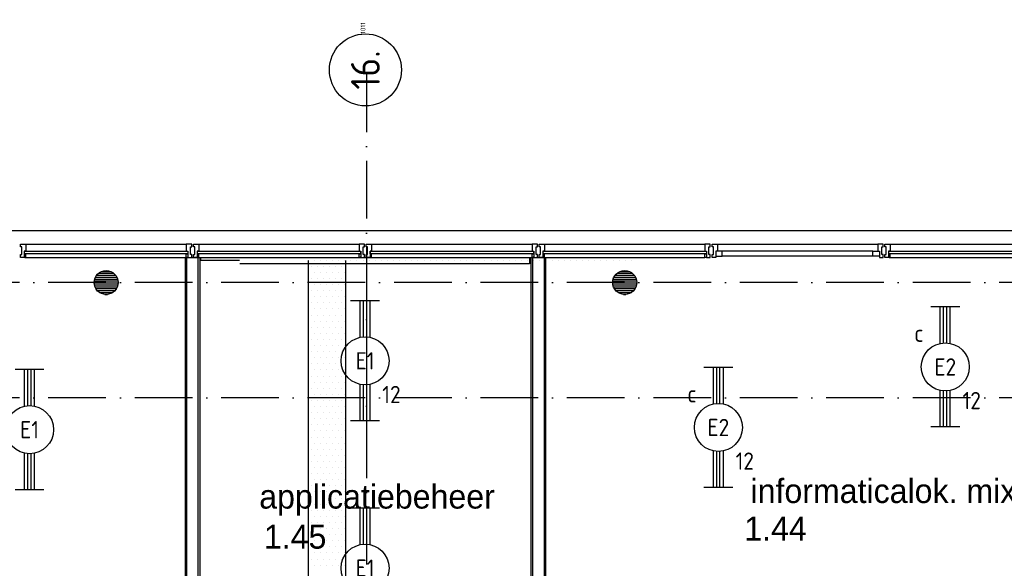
# Model space of a CAD drawing. Header units: millimetres. Extents: x 84333 to 240712, y -2244 to 84291.
# Tile 11 of 87: x 111118 to 121371, y 72203 to 77910. Entities that reach past the tile are written whole.
import ezdxf
from ezdxf.enums import TextEntityAlignment as Align

# ---------------------------------------------------------------- set-up
doc = ezdxf.new("R2010")
doc.units = ezdxf.units.MM
doc.header["$LTSCALE"] = 100
doc.linetypes.add('DASHDOT', pattern=[9, 6, -1.5, 0, -1.5])
doc.layers.get('0').update_dxf_attribs({"linetype": 'CONTINUOUS'})
for name, color, linetype in [('AFDELING', 4, 'CONTINUOUS'), ('AL$7----_STRAMIEN', 1, 'DASHDOT'), ('AL21----_BUITENWAND', 4, 'CONTINUOUS'), ('AL22----_BINNENWAND', 7, 'CONTINUOUS'), ('AL28----_KONSTRUKTIE', 3, 'CONTINUOUS'), ('AL31----_BUITENKOZ', 7, 'CONTINUOUS'), ('ALN-----_BLOCKNAAM', 2, 'CONTINUOUS'), ('ALXAA---_GEWBETON', 12, 'CONTINUOUS'), ('ALXOU---_GLAS', 7, 'CONTINUOUS'), ('BOUW', 8, 'CONTINUOUS'), ('EB63101-_ATTRIB', 2, 'CONTINUOUS'), ('EL63101-_LICHT-ARM', 3, 'CONTINUOUS'), ('EL6441--_DATACOM', 3, 'CONTINUOUS'), ('KABELGGOOT1', 8, 'CONTINUOUS')]:
    doc.layers.add(name, color=color, linetype=linetype)
doc.styles.add('1_8', font='ISO', dxfattribs={"height": 1.8})
doc.styles.add('BURO-025', font='BUROFONT.shx', dxfattribs={"height": 250})
doc.styles.add('NORATT', font='isocp.shx')
doc.styles.get("Standard").update_dxf_attribs({"font": 'iso.shx'})
doc.styles.add('TECHNIC', font='technic_.ttf')

# ---------------------------------------------------------------- blocks, each defined once
blk = doc.blocks.new('EJ3T20')
at = {"color": 0}
for p, q in [((-6.25, -1.5), (-6.25, 1.5)), ((6.25, -1.5), (6.25, 1.5)), ((-6.25, 0.52), (-2.44, 0.52)), ((-6.25, 0.17), (-2.49, 0.17)), ((2.44, 0.52), (6.25, 0.52)), ((2.49, 0.17), (6.25, 0.17)), ((-6.25, -0.17), (-2.49, -0.17)), ((-6.25, -0.52), (-2.44, -0.52)), ((2.44, -0.52), (6.25, -0.52)), ((2.49, -0.17), (6.25, -0.17))]:
    blk.add_line(p, q, dxfattribs=at)
blk.add_circle((0, 0), 2.5, dxfattribs=at)
at = {"color": 0, "style": '1_8'}
for tag, flags, p in [('SCHAK', 8, (3.5, 2.75)), ('A_CODE', 8, (0, 0)), ('GROEP', 8, (-3.5, -2.75)), ('KAST', 9, (3.5, -2.75))]:
    blk.add_attdef(tag, text='', height=1.8, dxfattribs=dict(at, flags=flags)).set_placement(p, align=Align.MIDDLE)
blk = doc.blocks.new('1011')
at = {"layer": 'AL$7----_STRAMIEN', "color": 7, "linetype": 'Continuous'}
blk.add_circle((-750, 0), 750, dxfattribs=at)
at = {"layer": 'AL$7----_STRAMIEN', "color": 3, "linetype": 'Continuous'}
blk.add_attdef('STR-NAAM', text='', height=600, rotation=360, dxfattribs=at).set_placement((-750, 0), align=Align.MIDDLE)
at = {"layer": 'ALN-----_BLOCKNAAM', "linetype": 'Continuous'}
blk.add_text('1011', height=100, dxfattribs=at).set_placement((0, 0))
blk = doc.blocks.new('A$C13e6995e')
at = {"layer": 'AL$7----_STRAMIEN', "color": 1}
for p, q in [((30395, 79585), (30395, 41988)), ((46585, 77420), (9657, 77420)), ((46585, 76220), (9657, 76220))]:
    blk.add_line(p, q, dxfattribs=at)
at = {"layer": 'AL21----_BUITENWAND', "color": 8}
blk.add_line((13645, 77960), (47125, 77960), dxfattribs=at)
at = {"layer": 'AL22----_BINNENWAND', "color": 8}
for p, q in [((28510, 71070), (28510, 77680)), ((28510, 77680), (28660, 77680)), ((28660, 77680), (28660, 71070)), ((32110, 71070), (32110, 77680)), ((32110, 77680), (32260, 77680)), ((32260, 77680), (32260, 71070))]:
    blk.add_line(p, q, dxfattribs=at)
at = {"layer": 'AL22----_BINNENWAND', "color": 8, "linetype": 'Continuous'}
for p, q in [((28525, 71070), (28525, 77680)), ((28645, 71070), (28645, 77680)), ((32125, 77680), (32125, 71070)), ((32245, 77680), (32245, 71070))]:
    blk.add_line(p, q, dxfattribs=at)
at = {"layer": 'AL28----_KONSTRUKTIE', "color": 8}
for centre in [(27685, 77420), (33085, 77420)]:
    blk.add_circle(centre, 125, dxfattribs=at)
at = {"layer": 'AL31----_BUITENKOZ', "color": 8, "linetype": 'Continuous'}
for p, q in [((26794, 77813), (26794, 77819)), ((26794, 77819), (26813, 77819)), ((26813, 77819), (26850, 77819)), ((26850, 77819), (26850, 77812)), ((28557, 77819), (28520, 77819)), ((28520, 77819), (28520, 77812)), ((28576, 77819), (28557, 77819)), ((28576, 77813), (28576, 77819)), ((28594, 77813), (28594, 77819)), ((28594, 77819), (28613, 77819)), ((28613, 77819), (28650, 77819)), ((28650, 77819), (28650, 77812)), ((30357, 77819), (30320, 77819)), ((30320, 77819), (30320, 77812)), ((30376, 77819), (30357, 77819)), ((30376, 77813), (30376, 77819)), ((30394, 77813), (30394, 77819)), ((30394, 77819), (30413, 77819)), ((30413, 77819), (30450, 77819)), ((30450, 77819), (30450, 77812)), ((32157, 77819), (32120, 77819)), ((32120, 77819), (32120, 77812)), ((32176, 77819), (32157, 77819)), ((32176, 77813), (32176, 77819)), ((32194, 77813), (32194, 77819)), ((32194, 77819), (32213, 77819)), ((32213, 77819), (32250, 77819)), ((32250, 77819), (32250, 77812)), ((33957, 77819), (33920, 77819)), ((33920, 77819), (33920, 77812)), ((33976, 77819), (33957, 77819)), ((33976, 77813), (33976, 77819)), ((33994, 77813), (33994, 77819)), ((33994, 77819), (34013, 77819)), ((34013, 77819), (34050, 77819)), ((34050, 77819), (34050, 77812)), ((35757, 77819), (35720, 77819)), ((35720, 77819), (35720, 77812)), ((35776, 77819), (35757, 77819)), ((35776, 77813), (35776, 77819)), ((35794, 77813), (35794, 77819)), ((35794, 77819), (35813, 77819)), ((35813, 77819), (35850, 77819)), ((35850, 77819), (35850, 77812)), ((26794, 77800), (26794, 77813)), ((26794, 77790), (26794, 77800)), ((26794, 77800), (26794, 77800)), ((26808, 77790), (26794, 77790)), ((26808, 77710), (26808, 77790)), ((26850, 77747), (26833, 77747)), ((26833, 77747), (26833, 77680)), ((26833, 77717), (26833, 77685)), ((26850, 77717), (26833, 77717)), ((26850, 77812), (26850, 77808)), ((26850, 77808), (26850, 77800)), ((26850, 77800), (26850, 77747)), ((26850, 77680), (26850, 77717)), ((28520, 77812), (28520, 77808)), ((28520, 77808), (28520, 77800)), ((28520, 77800), (28520, 77747)), ((28520, 77747), (28537, 77747)), ((28520, 77680), (28520, 77717)), ((28520, 77717), (28537, 77717)), ((28537, 77747), (28537, 77680)), ((28537, 77717), (28537, 77685)), ((28562, 77710), (28562, 77790)), ((28562, 77790), (28576, 77790)), ((28576, 77799), (28576, 77813)), ((28576, 77790), (28576, 77799)), ((28576, 77799), (28576, 77799)), ((28594, 77800), (28594, 77813)), ((28594, 77790), (28594, 77800)), ((28594, 77800), (28594, 77800)), ((28608, 77790), (28594, 77790)), ((28608, 77710), (28608, 77790)), ((28650, 77747), (28633, 77747)), ((28633, 77747), (28633, 77680)), ((28633, 77717), (28633, 77685)), ((28650, 77717), (28633, 77717)), ((28650, 77812), (28650, 77808)), ((28650, 77808), (28650, 77800)), ((28650, 77800), (28650, 77747)), ((28650, 77680), (28650, 77717)), ((30320, 77812), (30320, 77808)), ((30320, 77808), (30320, 77800)), ((30320, 77800), (30320, 77747)), ((30320, 77747), (30337, 77747)), ((30320, 77680), (30320, 77717)), ((30320, 77717), (30337, 77717)), ((30337, 77747), (30337, 77680)), ((30337, 77717), (30337, 77685)), ((30362, 77710), (30362, 77790)), ((30362, 77790), (30376, 77790)), ((30376, 77799), (30376, 77813)), ((30376, 77790), (30376, 77799)), ((30376, 77799), (30376, 77799)), ((30394, 77800), (30394, 77813)), ((30394, 77790), (30394, 77800)), ((30394, 77800), (30394, 77800)), ((30408, 77790), (30394, 77790)), ((30408, 77710), (30408, 77790)), ((30450, 77747), (30433, 77747)), ((30433, 77747), (30433, 77680)), ((30433, 77717), (30433, 77685)), ((30450, 77717), (30433, 77717)), ((30450, 77812), (30450, 77808)), ((30450, 77808), (30450, 77800)), ((30450, 77800), (30450, 77747)), ((30450, 77680), (30450, 77717)), ((32120, 77812), (32120, 77808)), ((32120, 77808), (32120, 77800)), ((32120, 77800), (32120, 77747)), ((32120, 77747), (32137, 77747)), ((32120, 77680), (32120, 77717)), ((32120, 77717), (32137, 77717)), ((32137, 77747), (32137, 77680)), ((32137, 77717), (32137, 77685)), ((32162, 77710), (32162, 77790)), ((32162, 77790), (32176, 77790)), ((32176, 77799), (32176, 77813)), ((32176, 77790), (32176, 77799)), ((32176, 77799), (32176, 77799)), ((32194, 77800), (32194, 77813)), ((32194, 77790), (32194, 77800)), ((32194, 77800), (32194, 77800)), ((32208, 77790), (32194, 77790)), ((32208, 77710), (32208, 77790)), ((32250, 77747), (32233, 77747)), ((32233, 77747), (32233, 77680)), ((32233, 77717), (32233, 77685)), ((32250, 77717), (32233, 77717)), ((32250, 77812), (32250, 77808)), ((32250, 77808), (32250, 77800)), ((32250, 77800), (32250, 77747)), ((32250, 77680), (32250, 77717)), ((33920, 77812), (33920, 77808)), ((33920, 77808), (33920, 77800)), ((33920, 77800), (33920, 77747)), ((33920, 77747), (33937, 77747)), ((33920, 77680), (33920, 77717)), ((33920, 77717), (33937, 77717)), ((33937, 77747), (33937, 77680)), ((33937, 77717), (33937, 77685)), ((33962, 77710), (33962, 77790)), ((33962, 77790), (33976, 77790)), ((33976, 77799), (33976, 77813)), ((33976, 77790), (33976, 77799)), ((33976, 77799), (33976, 77799)), ((33994, 77800), (33994, 77813)), ((33994, 77790), (33994, 77800)), ((33994, 77800), (33994, 77800)), ((34008, 77790), (33994, 77790)), ((34008, 77710), (34008, 77790)), ((34050, 77747), (34033, 77747)), ((34033, 77747), (34033, 77680)), ((34033, 77747), (34033, 77693)), ((34100, 77747), (34033, 77747)), ((34050, 77812), (34050, 77808)), ((34050, 77808), (34050, 77800)), ((34050, 77800), (34050, 77747)), ((34100, 77693), (34100, 77747)), ((35670, 77693), (35670, 77747)), ((35670, 77747), (35737, 77747)), ((35720, 77812), (35720, 77808)), ((35720, 77808), (35720, 77800)), ((35720, 77800), (35720, 77747)), ((35720, 77747), (35737, 77747)), ((35737, 77747), (35737, 77680)), ((35737, 77747), (35737, 77693)), ((35762, 77710), (35762, 77790)), ((35762, 77790), (35776, 77790)), ((35776, 77799), (35776, 77813)), ((35776, 77790), (35776, 77799)), ((35776, 77799), (35776, 77799)), ((35794, 77800), (35794, 77813)), ((35794, 77790), (35794, 77800)), ((35794, 77800), (35794, 77800)), ((35808, 77790), (35794, 77790)), ((35808, 77710), (35808, 77790)), ((35850, 77747), (35833, 77747)), ((35833, 77747), (35833, 77680)), ((35833, 77717), (35833, 77685)), ((35850, 77717), (35833, 77717)), ((35850, 77812), (35850, 77808)), ((35850, 77808), (35850, 77800)), ((35850, 77800), (35850, 77747)), ((35850, 77680), (35850, 77717)), ((26794, 77700), (26794, 77710)), ((26794, 77710), (26808, 77710)), ((26794, 77686), (26794, 77700)), ((26794, 77700), (26794, 77700)), ((26794, 77680), (26794, 77686)), ((26833, 77680), (26794, 77680)), ((26833, 77685), (26838, 77685)), ((26838, 77685), (26838, 77680)), ((26838, 77680), (26850, 77680)), ((28532, 77680), (28520, 77680)), ((28537, 77685), (28532, 77685)), ((28532, 77685), (28532, 77680)), ((28537, 77680), (28576, 77680)), ((28576, 77710), (28562, 77710)), ((28576, 77700), (28576, 77710)), ((28576, 77686), (28576, 77700)), ((28576, 77700), (28576, 77700)), ((28576, 77680), (28576, 77686)), ((28594, 77700), (28594, 77710)), ((28594, 77710), (28608, 77710)), ((28594, 77686), (28594, 77700)), ((28594, 77700), (28594, 77700)), ((28594, 77680), (28594, 77686)), ((28633, 77680), (28594, 77680)), ((28633, 77685), (28638, 77685)), ((28638, 77685), (28638, 77680)), ((28638, 77680), (28650, 77680)), ((30332, 77680), (30320, 77680)), ((30337, 77685), (30332, 77685)), ((30332, 77685), (30332, 77680)), ((30337, 77680), (30376, 77680)), ((30376, 77710), (30362, 77710)), ((30376, 77700), (30376, 77710)), ((30376, 77686), (30376, 77700)), ((30376, 77700), (30376, 77700)), ((30376, 77680), (30376, 77686)), ((30394, 77700), (30394, 77710)), ((30394, 77710), (30408, 77710)), ((30394, 77686), (30394, 77700)), ((30394, 77700), (30394, 77700)), ((30394, 77680), (30394, 77686)), ((30433, 77680), (30394, 77680)), ((30433, 77685), (30438, 77685)), ((30438, 77685), (30438, 77680)), ((30438, 77680), (30450, 77680)), ((32132, 77680), (32120, 77680)), ((32137, 77685), (32132, 77685)), ((32132, 77685), (32132, 77680)), ((32137, 77680), (32176, 77680)), ((32176, 77710), (32162, 77710)), ((32176, 77700), (32176, 77710)), ((32176, 77686), (32176, 77700)), ((32176, 77700), (32176, 77700)), ((32176, 77680), (32176, 77686)), ((32194, 77700), (32194, 77710)), ((32194, 77710), (32208, 77710)), ((32194, 77686), (32194, 77700)), ((32194, 77700), (32194, 77700)), ((32194, 77680), (32194, 77686)), ((32233, 77680), (32194, 77680)), ((32233, 77685), (32238, 77685)), ((32238, 77685), (32238, 77680)), ((32238, 77680), (32250, 77680)), ((33932, 77680), (33920, 77680)), ((33937, 77685), (33932, 77685)), ((33932, 77685), (33932, 77680)), ((33937, 77680), (33976, 77680)), ((33976, 77710), (33962, 77710)), ((33976, 77700), (33976, 77710)), ((33976, 77686), (33976, 77700)), ((33976, 77700), (33976, 77700)), ((33976, 77680), (33976, 77686)), ((33994, 77700), (33994, 77710)), ((33994, 77710), (34008, 77710)), ((33994, 77686), (33994, 77700)), ((33994, 77700), (33994, 77700)), ((33994, 77680), (33994, 77686)), ((34033, 77680), (33994, 77680)), ((34033, 77693), (34100, 77693)), ((35737, 77693), (35670, 77693)), ((35737, 77680), (35776, 77680)), ((35776, 77710), (35762, 77710)), ((35776, 77700), (35776, 77710)), ((35776, 77686), (35776, 77700)), ((35776, 77700), (35776, 77700)), ((35776, 77680), (35776, 77686)), ((35794, 77700), (35794, 77710)), ((35794, 77710), (35808, 77710)), ((35794, 77686), (35794, 77700)), ((35794, 77700), (35794, 77700)), ((35794, 77680), (35794, 77686)), ((35833, 77680), (35794, 77680)), ((35833, 77685), (35838, 77685)), ((35838, 77685), (35838, 77680)), ((35838, 77680), (35850, 77680))]:
    blk.add_line(p, q, dxfattribs=at)
at = {"layer": 'AL31----_BUITENKOZ', "color": 8}
for p, q in [((26850, 77819), (28520, 77819)), ((28650, 77819), (30320, 77819)), ((30450, 77819), (32120, 77819)), ((32250, 77819), (33920, 77819)), ((34050, 77819), (35720, 77819)), ((35850, 77819), (37520, 77819)), ((35670, 77747), (34100, 77747)), ((26850, 77680), (28520, 77680)), ((28650, 77680), (30320, 77680)), ((30450, 77680), (32120, 77680)), ((32250, 77680), (33920, 77680)), ((35670, 77693), (34100, 77693)), ((35850, 77680), (37520, 77680))]:
    blk.add_line(p, q, dxfattribs=at)
at = {"layer": 'ALXAA---_GEWBETON', "color": 8}
for p, q in [((27605, 77516), (27765, 77516)), ((27638, 77536), (27732, 77536)), ((33005, 77516), (33165, 77516)), ((33038, 77536), (33132, 77536)), ((27560, 77416), (27810, 77416)), ((27561, 77436), (27809, 77436)), ((27565, 77456), (27805, 77456)), ((27573, 77476), (27797, 77476)), ((27585, 77496), (27784, 77496)), ((32960, 77416), (33210, 77416)), ((32961, 77436), (33209, 77436)), ((32965, 77456), (33205, 77456)), ((32973, 77476), (33197, 77476)), ((32985, 77496), (33184, 77496)), ((27562, 77396), (27808, 77396)), ((27568, 77376), (27802, 77376)), ((27578, 77356), (27792, 77356)), ((27593, 77336), (27777, 77336)), ((27616, 77316), (27754, 77316)), ((32962, 77396), (33208, 77396)), ((32968, 77376), (33202, 77376)), ((32978, 77356), (33192, 77356)), ((32993, 77336), (33177, 77336)), ((33016, 77316), (33154, 77316)), ((27672, 77296), (27698, 77296)), ((33072, 77296), (33098, 77296))]:
    blk.add_line(p, q, dxfattribs=at)
at = {"layer": 'ALXOU---_GLAS', "color": 8}
for p, q in [((26835, 77719), (26835, 77745)), ((26835, 77745), (28535, 77745)), ((28535, 77719), (26835, 77719)), ((28535, 77745), (28535, 77719)), ((28635, 77719), (28635, 77745)), ((28635, 77745), (30335, 77745)), ((30335, 77719), (28635, 77719)), ((30335, 77745), (30335, 77719)), ((30435, 77719), (30435, 77745)), ((30435, 77745), (32135, 77745)), ((32135, 77719), (30435, 77719)), ((32135, 77745), (32135, 77719)), ((32235, 77719), (32235, 77745)), ((32235, 77745), (33935, 77745)), ((33935, 77719), (32235, 77719)), ((33935, 77745), (33935, 77719)), ((35835, 77719), (35835, 77745)), ((35835, 77745), (37535, 77745)), ((37535, 77719), (35835, 77719))]:
    blk.add_line(p, q, dxfattribs=at)
at = {"layer": 'KABELGGOOT1'}
for p, q in [((28671, 77680, 1500), (32092, 77680, 1500)), ((28671, 77647, 1500), (28671, 77680, 1500)), ((29074, 77648, 3650), (28674, 77648, 3650)), ((32092, 77615, 1500), (29076, 77615, 1500)), ((29788, 77648, 3650), (29788, 44908, 3650)), ((29789, 77654), (29789, 77654)), ((29852, 77654), (29852, 77654)), ((29916, 77654), (29916, 77654)), ((29979, 77654), (29979, 77654)), ((30043, 77654), (30043, 77654)), ((30106, 77654), (30106, 77654)), ((30170, 77654), (30170, 77654)), ((30182, 73112, 3650), (30182, 77648, 3650)), ((30233, 77654), (30233, 77654)), ((30297, 77654), (30297, 77654)), ((30360, 77654), (30360, 77654)), ((30424, 77654), (30424, 77654)), ((30487, 77654), (30487, 77654)), ((30551, 77654), (30551, 77654)), ((30614, 77654), (30614, 77654)), ((30678, 77654), (30678, 77654)), ((30741, 77654), (30741, 77654)), ((30805, 77654), (30805, 77654)), ((30868, 77654), (30868, 77654)), ((30932, 77654), (30932, 77654)), ((30995, 77654), (30995, 77654)), ((31059, 77654), (31059, 77654)), ((31122, 77654), (31122, 77654)), ((31186, 77654), (31186, 77654)), ((31249, 77654), (31249, 77654)), ((31313, 77654), (31313, 77654)), ((31376, 77654), (31376, 77654)), ((31440, 77654), (31440, 77654)), ((31503, 77654), (31503, 77654)), ((31567, 77654), (31567, 77654)), ((31630, 77654), (31630, 77654)), ((31694, 77654), (31694, 77654)), ((31757, 77654), (31757, 77654)), ((31821, 77654), (31821, 77654)), ((31884, 77654), (31884, 77654)), ((31948, 77654), (31948, 77654)), ((32011, 77654), (32011, 77654)), ((32075, 77654), (32075, 77654)), ((32092, 77680, 1500), (32092, 77615, 1500)), ((32138, 77654), (32138, 77654)), ((32202, 77654), (32202, 77654)), ((32265, 77654), (32265, 77654)), ((32329, 77654), (32329, 77654)), ((32392, 77654), (32392, 77654)), ((32456, 77654), (32456, 77654)), ((32519, 77654), (32519, 77654)), ((32583, 77654), (32583, 77654)), ((32646, 77654), (32646, 77654)), ((32710, 77654), (32710, 77654)), ((32773, 77654), (32773, 77654)), ((32837, 77654), (32837, 77654)), ((32900, 77654), (32900, 77654)), ((32964, 77654), (32964, 77654)), ((33027, 77654), (33027, 77654)), ((33091, 77654), (33091, 77654)), ((33154, 77654), (33154, 77654)), ((29789, 77527), (29789, 77527)), ((29821, 77590), (29821, 77590)), ((29852, 77527), (29852, 77527)), ((29884, 77590), (29884, 77590)), ((29916, 77527), (29916, 77527)), ((29948, 77590), (29948, 77590)), ((29979, 77527), (29979, 77527)), ((30011, 77590), (30011, 77590)), ((30043, 77527), (30043, 77527)), ((30075, 77590), (30075, 77590)), ((30106, 77527), (30106, 77527)), ((30138, 77590), (30138, 77590)), ((30170, 77527), (30170, 77527)), ((29821, 77463), (29821, 77463)), ((29884, 77463), (29884, 77463)), ((29948, 77463), (29948, 77463)), ((30011, 77463), (30011, 77463)), ((30075, 77463), (30075, 77463)), ((30138, 77463), (30138, 77463)), ((29789, 77400), (29789, 77400)), ((29821, 77336), (29821, 77336)), ((29852, 77400), (29852, 77400)), ((29884, 77336), (29884, 77336)), ((29916, 77400), (29916, 77400)), ((29948, 77336), (29948, 77336)), ((29979, 77400), (29979, 77400)), ((30011, 77336), (30011, 77336)), ((30043, 77400), (30043, 77400)), ((30075, 77336), (30075, 77336)), ((30106, 77400), (30106, 77400)), ((30138, 77336), (30138, 77336)), ((30170, 77400), (30170, 77400)), ((29789, 77273), (29789, 77273)), ((29821, 77209), (29821, 77209)), ((29852, 77273), (29852, 77273)), ((29884, 77209), (29884, 77209)), ((29916, 77273), (29916, 77273)), ((29948, 77209), (29948, 77209)), ((29979, 77273), (29979, 77273)), ((30011, 77209), (30011, 77209)), ((30043, 77273), (30043, 77273)), ((30075, 77209), (30075, 77209)), ((30106, 77273), (30106, 77273)), ((30138, 77209), (30138, 77209)), ((30170, 77273), (30170, 77273)), ((29789, 77146), (29789, 77146)), ((29852, 77146), (29852, 77146)), ((29916, 77146), (29916, 77146)), ((29979, 77146), (29979, 77146)), ((30043, 77146), (30043, 77146)), ((30106, 77146), (30106, 77146)), ((30170, 77146), (30170, 77146)), ((29789, 77019), (29789, 77019)), ((29821, 77082), (29821, 77082)), ((29852, 77019), (29852, 77019)), ((29884, 77082), (29884, 77082)), ((29916, 77019), (29916, 77019)), ((29948, 77082), (29948, 77082)), ((29979, 77019), (29979, 77019)), ((30011, 77082), (30011, 77082)), ((30043, 77019), (30043, 77019)), ((30075, 77082), (30075, 77082)), ((30106, 77019), (30106, 77019)), ((30138, 77082), (30138, 77082)), ((30170, 77019), (30170, 77019)), ((29821, 76955), (29821, 76955)), ((29884, 76955), (29884, 76955)), ((29948, 76955), (29948, 76955)), ((30011, 76955), (30011, 76955)), ((30075, 76955), (30075, 76955)), ((30138, 76955), (30138, 76955)), ((29789, 76892), (29789, 76892)), ((29821, 76828), (29821, 76828)), ((29852, 76892), (29852, 76892)), ((29884, 76828), (29884, 76828)), ((29916, 76892), (29916, 76892)), ((29948, 76828), (29948, 76828)), ((29979, 76892), (29979, 76892)), ((30011, 76828), (30011, 76828)), ((30043, 76892), (30043, 76892)), ((30075, 76828), (30075, 76828)), ((30106, 76892), (30106, 76892)), ((30138, 76828), (30138, 76828)), ((30170, 76892), (30170, 76892)), ((29789, 76765), (29789, 76765)), ((29821, 76701), (29821, 76701)), ((29852, 76765), (29852, 76765)), ((29884, 76701), (29884, 76701)), ((29916, 76765), (29916, 76765)), ((29948, 76701), (29948, 76701)), ((29979, 76765), (29979, 76765)), ((30011, 76701), (30011, 76701)), ((30043, 76765), (30043, 76765)), ((30075, 76701), (30075, 76701)), ((30106, 76765), (30106, 76765)), ((30138, 76701), (30138, 76701)), ((30170, 76765), (30170, 76765)), ((29789, 76638), (29789, 76638)), ((29852, 76638), (29852, 76638)), ((29916, 76638), (29916, 76638)), ((29979, 76638), (29979, 76638)), ((30043, 76638), (30043, 76638)), ((30106, 76638), (30106, 76638)), ((30170, 76638), (30170, 76638)), ((29789, 76511), (29789, 76511)), ((29821, 76574), (29821, 76574)), ((29852, 76511), (29852, 76511)), ((29884, 76574), (29884, 76574)), ((29916, 76511), (29916, 76511)), ((29948, 76574), (29948, 76574)), ((29979, 76511), (29979, 76511)), ((30011, 76574), (30011, 76574)), ((30043, 76511), (30043, 76511)), ((30075, 76574), (30075, 76574)), ((30106, 76511), (30106, 76511)), ((30138, 76574), (30138, 76574)), ((30170, 76511), (30170, 76511)), ((29789, 76384), (29789, 76384)), ((29821, 76447), (29821, 76447)), ((29852, 76384), (29852, 76384)), ((29884, 76447), (29884, 76447)), ((29916, 76384), (29916, 76384)), ((29948, 76447), (29948, 76447)), ((29979, 76384), (29979, 76384)), ((30011, 76447), (30011, 76447)), ((30043, 76384), (30043, 76384)), ((30075, 76447), (30075, 76447)), ((30106, 76384), (30106, 76384)), ((30138, 76447), (30138, 76447)), ((30170, 76384), (30170, 76384)), ((29821, 76320), (29821, 76320)), ((29884, 76320), (29884, 76320)), ((29948, 76320), (29948, 76320)), ((30011, 76320), (30011, 76320)), ((30075, 76320), (30075, 76320)), ((30138, 76320), (30138, 76320)), ((29789, 76257), (29789, 76257)), ((29821, 76193), (29821, 76193)), ((29852, 76257), (29852, 76257)), ((29884, 76193), (29884, 76193)), ((29916, 76257), (29916, 76257)), ((29948, 76193), (29948, 76193)), ((29979, 76257), (29979, 76257)), ((30011, 76193), (30011, 76193)), ((30043, 76257), (30043, 76257)), ((30075, 76193), (30075, 76193)), ((30106, 76257), (30106, 76257)), ((30138, 76193), (30138, 76193)), ((30170, 76257), (30170, 76257)), ((29789, 76130), (29789, 76130)), ((29852, 76130), (29852, 76130)), ((29916, 76130), (29916, 76130)), ((29979, 76130), (29979, 76130)), ((30043, 76130), (30043, 76130)), ((30106, 76130), (30106, 76130)), ((30170, 76130), (30170, 76130)), ((29789, 76003), (29789, 76003)), ((29821, 76066), (29821, 76066)), ((29852, 76003), (29852, 76003)), ((29884, 76066), (29884, 76066)), ((29916, 76003), (29916, 76003)), ((29948, 76066), (29948, 76066)), ((29979, 76003), (29979, 76003)), ((30011, 76066), (30011, 76066)), ((30043, 76003), (30043, 76003)), ((30075, 76066), (30075, 76066)), ((30106, 76003), (30106, 76003)), ((30138, 76066), (30138, 76066)), ((30170, 76003), (30170, 76003)), ((29789, 75876), (29789, 75876)), ((29821, 75939), (29821, 75939)), ((29852, 75876), (29852, 75876)), ((29884, 75939), (29884, 75939)), ((29916, 75876), (29916, 75876)), ((29948, 75939), (29948, 75939)), ((29979, 75876), (29979, 75876)), ((30011, 75939), (30011, 75939)), ((30043, 75876), (30043, 75876)), ((30075, 75939), (30075, 75939)), ((30106, 75876), (30106, 75876)), ((30138, 75939), (30138, 75939)), ((30170, 75876), (30170, 75876)), ((29821, 75812), (29821, 75812)), ((29884, 75812), (29884, 75812)), ((29948, 75812), (29948, 75812)), ((30011, 75812), (30011, 75812)), ((30075, 75812), (30075, 75812)), ((30138, 75812), (30138, 75812)), ((29789, 75749), (29789, 75749)), ((29821, 75685), (29821, 75685)), ((29852, 75749), (29852, 75749)), ((29884, 75685), (29884, 75685)), ((29916, 75749), (29916, 75749)), ((29948, 75685), (29948, 75685)), ((29979, 75749), (29979, 75749)), ((30011, 75685), (30011, 75685)), ((30043, 75749), (30043, 75749)), ((30075, 75685), (30075, 75685)), ((30106, 75749), (30106, 75749)), ((30138, 75685), (30138, 75685)), ((30170, 75749), (30170, 75749)), ((29789, 75622), (29789, 75622)), ((29852, 75622), (29852, 75622)), ((29916, 75622), (29916, 75622)), ((29979, 75622), (29979, 75622)), ((30043, 75622), (30043, 75622)), ((30106, 75622), (30106, 75622)), ((30170, 75622), (30170, 75622)), ((29789, 75495), (29789, 75495)), ((29821, 75558), (29821, 75558)), ((29852, 75495), (29852, 75495)), ((29884, 75558), (29884, 75558)), ((29916, 75495), (29916, 75495)), ((29948, 75558), (29948, 75558)), ((29979, 75495), (29979, 75495)), ((30011, 75558), (30011, 75558)), ((30043, 75495), (30043, 75495)), ((30075, 75558), (30075, 75558)), ((30106, 75495), (30106, 75495)), ((30138, 75558), (30138, 75558)), ((30170, 75495), (30170, 75495)), ((29789, 75368), (29789, 75368)), ((29821, 75431), (29821, 75431)), ((29852, 75368), (29852, 75368)), ((29884, 75431), (29884, 75431)), ((29916, 75368), (29916, 75368)), ((29948, 75431), (29948, 75431)), ((29979, 75368), (29979, 75368)), ((30011, 75431), (30011, 75431)), ((30043, 75368), (30043, 75368)), ((30075, 75431), (30075, 75431)), ((30106, 75368), (30106, 75368)), ((30138, 75431), (30138, 75431)), ((30170, 75368), (30170, 75368)), ((29821, 75304), (29821, 75304)), ((29884, 75304), (29884, 75304)), ((29948, 75304), (29948, 75304)), ((30011, 75304), (30011, 75304)), ((30075, 75304), (30075, 75304)), ((30138, 75304), (30138, 75304)), ((29789, 75241), (29789, 75241)), ((29821, 75177), (29821, 75177)), ((29852, 75241), (29852, 75241)), ((29884, 75177), (29884, 75177)), ((29916, 75241), (29916, 75241)), ((29948, 75177), (29948, 75177)), ((29979, 75241), (29979, 75241)), ((30011, 75177), (30011, 75177)), ((30043, 75241), (30043, 75241)), ((30075, 75177), (30075, 75177)), ((30106, 75241), (30106, 75241)), ((30138, 75177), (30138, 75177)), ((30170, 75241), (30170, 75241)), ((29789, 75114), (29789, 75114)), ((29821, 75050), (29821, 75050)), ((29852, 75114), (29852, 75114)), ((29884, 75050), (29884, 75050)), ((29916, 75114), (29916, 75114)), ((29948, 75050), (29948, 75050)), ((29979, 75114), (29979, 75114)), ((30011, 75050), (30011, 75050)), ((30043, 75114), (30043, 75114)), ((30075, 75050), (30075, 75050)), ((30106, 75114), (30106, 75114)), ((30138, 75050), (30138, 75050)), ((30170, 75114), (30170, 75114)), ((29789, 74987), (29789, 74987)), ((29852, 74987), (29852, 74987)), ((29916, 74987), (29916, 74987)), ((29979, 74987), (29979, 74987)), ((30043, 74987), (30043, 74987)), ((30106, 74987), (30106, 74987)), ((30170, 74987), (30170, 74987)), ((29789, 74860), (29789, 74860)), ((29821, 74923), (29821, 74923)), ((29852, 74860), (29852, 74860)), ((29884, 74923), (29884, 74923)), ((29916, 74860), (29916, 74860)), ((29948, 74923), (29948, 74923)), ((29979, 74860), (29979, 74860)), ((30011, 74923), (30011, 74923)), ((30043, 74860), (30043, 74860)), ((30075, 74923), (30075, 74923)), ((30106, 74860), (30106, 74860)), ((30138, 74923), (30138, 74923)), ((30170, 74860), (30170, 74860)), ((29821, 74796), (29821, 74796)), ((29884, 74796), (29884, 74796)), ((29948, 74796), (29948, 74796)), ((30011, 74796), (30011, 74796)), ((30075, 74796), (30075, 74796)), ((30138, 74796), (30138, 74796)), ((29789, 74733), (29789, 74733)), ((29821, 74669), (29821, 74669)), ((29852, 74733), (29852, 74733)), ((29884, 74669), (29884, 74669)), ((29916, 74733), (29916, 74733)), ((29948, 74669), (29948, 74669)), ((29979, 74733), (29979, 74733)), ((30011, 74669), (30011, 74669)), ((30043, 74733), (30043, 74733)), ((30075, 74669), (30075, 74669)), ((30106, 74733), (30106, 74733)), ((30138, 74669), (30138, 74669)), ((30170, 74733), (30170, 74733)), ((29789, 74606), (29789, 74606)), ((29821, 74542), (29821, 74542)), ((29852, 74606), (29852, 74606)), ((29884, 74542), (29884, 74542)), ((29916, 74606), (29916, 74606)), ((29948, 74542), (29948, 74542)), ((29979, 74606), (29979, 74606)), ((30011, 74542), (30011, 74542)), ((30043, 74606), (30043, 74606)), ((30075, 74542), (30075, 74542)), ((30106, 74606), (30106, 74606)), ((30138, 74542), (30138, 74542)), ((30170, 74606), (30170, 74606)), ((29789, 74479), (29789, 74479)), ((29852, 74479), (29852, 74479)), ((29916, 74479), (29916, 74479)), ((29979, 74479), (29979, 74479)), ((30043, 74479), (30043, 74479)), ((30106, 74479), (30106, 74479)), ((30170, 74479), (30170, 74479))]:
    blk.add_line(p, q, dxfattribs=at)
at = {"layer": 'AL$7----_STRAMIEN', "xscale": 0.5, "yscale": 0.5, "zscale": 0.5, "rotation": 90.00000000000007}
blk.add_blockref('1011', (30385, 80007), dxfattribs=at).add_auto_attribs({'STR-NAAM': '16.'})
at = {"layer": 'AFDELING', "color": 8, "style": 'TECHNIC'}
for p in [(92219, 54468), (58038, 41625), (88108, 41444)]:
    blk.add_attdef('VIDE', text='', height=500, dxfattribs=at).set_placement(p, align=Align.CENTER)
blk.add_attdef('VIDE', text='', height=500, rotation=90, dxfattribs=at).set_placement((75129, 25766), align=Align.CENTER)
at = {"layer": 'BOUW', "style": 'BURO-025'}
for s, p in [('informaticalok. mix. lessen', (34395, 75126)), ('applicatiebeheer', (29279, 75068)), ('1.44', (34330, 74735)), ('1.45', (29328, 74651))]:
    blk.add_text(s, height=250, dxfattribs=at).set_placement(p)

msp = doc.modelspace()

# ---------------------------------------------------------------- block references
at = {"layer": 'EL63101-_LICHT-ARM'}
ref = msp.add_blockref('EJ3T20', (114714, 74361, 3500), dxfattribs=dict(at, xscale=100, yscale=100, zscale=100, rotation=90))
ref.add_attrib('A_CODE', 'E1', dxfattribs={"layer": 'EB63101-_ATTRIB', "color": 1, "height": 180, "style": '1_8', "flags": 8}).set_placement((114714, 74361, 3500), align=Align.MIDDLE)
ref.add_attrib('GROEP', '12', dxfattribs={"layer": 'EB63101-_ATTRIB', "color": 1, "height": 180, "style": '1_8', "flags": 8}).set_placement((114989, 74011, 3500), align=Align.MIDDLE)
ref = msp.add_blockref('EJ3T20', (120756, 74298, 3900), dxfattribs=dict(at, xscale=100, yscale=100, zscale=100, rotation=90))
ref.add_attrib('A_CODE', 'E2', dxfattribs={"layer": 'EB63101-_ATTRIB', "color": 1, "height": 180, "style": 'NORATT', "flags": 8}).set_placement((120756, 74298, 3900), align=Align.MIDDLE)
ref.add_attrib('GROEP', '12', dxfattribs={"layer": 'EB63101-_ATTRIB', "color": 1, "height": 180, "style": 'NORATT', "flags": 8}).set_placement((121031, 73948, 3900), align=Align.MIDDLE)
ref.add_attrib('SCHAK', 'c', dxfattribs={"layer": 'EB63101-_ATTRIB', "color": 1, "height": 180, "style": 'NORATT', "flags": 8}).set_placement((120481, 74648, 3900), align=Align.MIDDLE)
ref = msp.add_blockref('EJ3T20', (111221, 73645, 3900), dxfattribs=dict(at, xscale=100, yscale=100, zscale=100, rotation=90))
ref.add_attrib('A_CODE', 'E1', dxfattribs={"layer": 'EB63101-_ATTRIB', "color": 1, "height": 180, "style": 'NORATT', "flags": 8}).set_placement((111221, 73645, 3900), align=Align.MIDDLE)
ref.add_attrib('GROEP', '13', dxfattribs={"layer": 'EB63101-_ATTRIB', "color": 1, "height": 180, "style": 'NORATT', "flags": 8}).set_placement((110931, 73286, 3900), align=Align.MIDDLE)
ref.add_attrib('SCHAK', 'f', dxfattribs={"layer": 'EB63101-_ATTRIB', "color": 1, "height": 180, "style": 'NORATT', "flags": 8}).set_placement((110946, 73995, 3900), align=Align.MIDDLE)
ref = msp.add_blockref('EJ3T20', (118393, 73668, 3900), dxfattribs=dict(at, xscale=100, yscale=100, zscale=100, rotation=90))
ref.add_attrib('A_CODE', 'E2', dxfattribs={"layer": 'EB63101-_ATTRIB', "color": 1, "height": 180, "style": 'NORATT', "flags": 8}).set_placement((118393, 73668, 3900), align=Align.MIDDLE)
ref.add_attrib('GROEP', '12', dxfattribs={"layer": 'EB63101-_ATTRIB', "color": 1, "height": 180, "style": 'NORATT', "flags": 8}).set_placement((118668, 73318, 3900), align=Align.MIDDLE)
ref.add_attrib('SCHAK', 'c', dxfattribs={"layer": 'EB63101-_ATTRIB', "color": 1, "height": 180, "style": 'NORATT', "flags": 8}).set_placement((118118, 74018, 3900), align=Align.MIDDLE)
ref = msp.add_blockref('EJ3T20', (114714, 72204, 3500), dxfattribs=dict(at, xscale=100, yscale=100, zscale=100, rotation=90))
ref.add_attrib('A_CODE', 'E1', dxfattribs={"layer": 'EB63101-_ATTRIB', "color": 1, "height": 180, "style": '1_8', "flags": 8}).set_placement((114714, 72204, 3500), align=Align.MIDDLE)
ref.add_attrib('GROEP', '12', dxfattribs={"layer": 'EB63101-_ATTRIB', "color": 1, "height": 180, "style": '1_8', "flags": 8}).set_placement((114989, 71854, 3500), align=Align.MIDDLE)
at = {"layer": 'EL6441--_DATACOM'}
msp.add_blockref('A$C13e6995e', (84333, -2244), dxfattribs=at)

doc.saveas('drawing.dxf')
